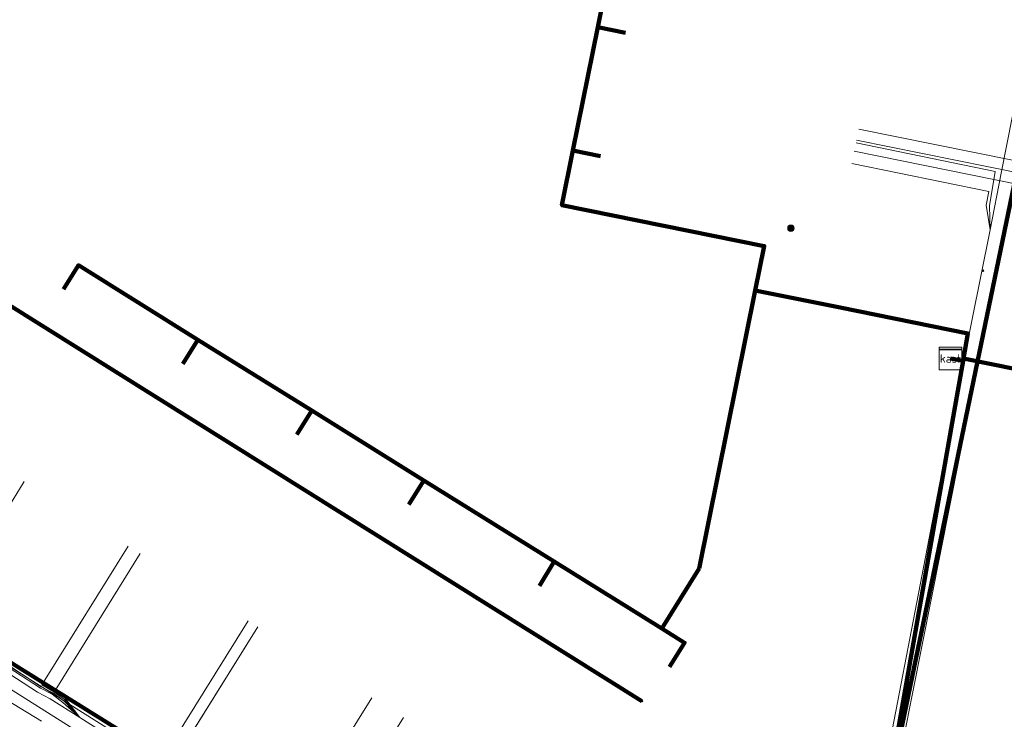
# Model space of a CAD drawing. Extents: x 152558 to 154479, y 462974 to 463683.
# Tile 97 of 256: x 153098 to 153132, y 463467 to 463491. Entities that reach past the tile are written whole.
import ezdxf
from ezdxf.enums import TextEntityAlignment as Align
from ezdxf.lldxf.tags import DXFTag

# ---------------------------------------------------------------- set-up
doc = ezdxf.new("R2010")
doc.units = 0
doc.header["$LTSCALE"] = 0.2
doc.layers.get('0').update_dxf_attribs({"linetype": 'CONTINUOUS'})
for name, color, linetype, lineweight in [('B-RO-KL-DATA_COAXIAAL_17_ZIGGO BV-G', 90, 'KL-DATA-N', 18), ('B-RO-KL-DATA_COAXIAAL_7_ZIGGO BV-G', 90, 'KL-DATA-N', 18), ('B-RO-KL-DATA_HULPSTUK_KPN BV-S', 90, 'CONTINUOUS', 25), ('B-RO-KL-DATA_HULPSTUK_REGGEFIBER OPERATOR BV-S', 90, 'CONTINUOUS', 25), ('B-RO-KL-DATA_HULPSTUK_ZIGGO BV-S', 90, 'CONTINUOUS', 25), ('B-RO-KL-DATA_KABELBED_KPN BV-G', 90, 'CONTINUOUS', 100), ('B-RO-KL-DATA_KABELBED_ZIGGO BV-G', 90, 'CONTINUOUS', 100), ('B-RO-KL-DATA_REGGEFIBER OPERATOR BV-G', 90, 'KL-DATA-N', 18), ('B-RO-KL-ET_LS_400 V_STEDIN NETBEHEER BV-G', 190, 'KL-LS-N', 18), ('B-RO-KL-GAS_LD_KOPER_22_0.1 BAR_STEDIN NETBEHEER BV-G', 50, 'KL-GAS-LD-N', 18), ('B-RO-KL-GAS_LD_PE_32_0.1 BAR_STEDIN NETBEHEER BV-G', 50, 'KL-GAS-LD-N', 18), ('B-RO-KL-GAS_LD_PVC_63_0.1 BAR_STEDIN NETBEHEER BV-G', 50, 'KL-GAS-LD-N', 18), ('B-RO-KL-WATER_100_VITENS-G', 170, 'KL-WATER-N', 18)]:
    doc.layers.add(name, color=color, linetype=linetype, lineweight=lineweight)
doc.styles.add('NLCS-ISO', font='NLCS-ISO.ttf')
tags = doc.linetypes.add('KL-DATA-N', pattern='A,4,-1,[101,NLCS.SHX,S=0.5,R=0,X=0,Y=0],-1,4,-1,["D",Standard,S=1,R=0,X=-0.25,Y=-0.5],-1.5', length=12.5).pattern_tags.tags
tags[18] = DXFTag(74, 10)
tags = doc.linetypes.add('KL-GAS-LD-N', pattern='A,4,-1,[69,NLCS.SHX,S=0.5,R=0,X=0,Y=0],-1,4,-1,["L",Standard,S=1,R=0,X=0.25,Y=-0.5],-2', length=13).pattern_tags.tags
tags[18] = DXFTag(74, 10)
tags = doc.linetypes.add('KL-LS-N', pattern='A,4,-1,[103,NLCS.SHX,S=0.75,R=0,X=0,Y=0],-1,4,-1,["L",Standard,S=1,R=0,X=0,Y=-0.5],-2', length=13).pattern_tags.tags
tags[18] = DXFTag(74, 10)
doc.linetypes.add('KL-WATER-N', pattern='A,7,-0.5,[168,NLCS.SHX,S=0.75,R=0,X=0.75,Y=0],-2', length=9.5)

# ---------------------------------------------------------------- blocks, each defined once
blk = doc.blocks.new('SKL-WTB_HULP_KAST-SO')
at = {"color": 0, "linetype": 'ByBlock', "lineweight": 18}
for points in [[(-2, 2), (2, 2), (2, 1.68), (-2, 1.68)], [(-2, 1.52), (2, 1.52), (2, -2), (-2, -2)]]:
    blk.add_lwpolyline(points, close=True, dxfattribs=at)
at = {"color": 0, "linetype": 'ByBlock', "lineweight": 18, "style": 'NLCS-ISO'}
blk.add_text('kast', height=1.5, dxfattribs=at).set_placement((0, 0), align=Align.MIDDLE_CENTER)
at = {"color": 0, "linetype": 'ByBlock', "lineweight": 18, "style": 'NLCS-ISO', "flags": 1}
for tag, p in [('TYPE', (2.5, 0)), ('LABEL', (2.5, -1.5)), ('OMSCHRIJVING', (2.5, -3))]:
    blk.add_attdef(tag, p, '', height=1, dxfattribs=at)
blk = doc.blocks.new('SKL-WTB_HULP_OVERIG-SO')
at = {"color": 0, "linetype": 'ByBlock', "lineweight": 18}
for points in [[(-0.14, 0.14), (0.14, -0.14)], [(0.14, 0.14), (-0.14, -0.14)]]:
    blk.add_lwpolyline(points, dxfattribs=at)
at = {"color": 0, "linetype": 'ByBlock', "lineweight": 18, "style": 'NLCS-ISO', "flags": 1}
for tag, p in [('TYPE', (1.5, 0)), ('LABEL', (1.5, -1.5)), ('OMSCHRIJVING', (1.5, -3))]:
    blk.add_attdef(tag, p, '', height=1, dxfattribs=at)
blk = doc.blocks.new('SKL-WTB_HULP_MOF-SO')
at = {"linetype": 'ByBlock', "lineweight": 18}
h = blk.add_hatch(color=0, dxfattribs=at)
h.dxf.hatch_style = 1
h.paths.add_polyline_path([(-0.5625, 0, 1), (0.5625, 0, 1)])
at = {"color": 0, "linetype": 'ByBlock', "lineweight": 18}
blk.add_circle((0, 0), 0.5625, dxfattribs=at)
at = {"color": 0, "linetype": 'ByBlock', "lineweight": 18, "style": 'NLCS-ISO', "flags": 1}
for tag, p in [('TYPE', (1.5, 0)), ('LABEL', (1.5, -1.5)), ('OMSCHRIJVING', (1.5, -3))]:
    blk.add_attdef(tag, p, '', height=1, dxfattribs=at)

msp = doc.modelspace()

# ---------------------------------------------------------------- linework, layer by layer
at = {"layer": 'B-RO-KL-DATA_COAXIAAL_17_ZIGGO BV-G', "flags": 128}
for points in [[(153089.958, 463458.019), (153096.289, 463469.247), (153096.659, 463469.017), (153100.889, 463466.387), (153104.67, 463464.036), (153109.622, 463460.958), (153113.403, 463458.607), (153118.336, 463455.54), (153119.389, 463455.086), (153120.507, 463454.829), (153121.653, 463454.78), (153122.789, 463454.938), (153123.877, 463455.298), (153124.883, 463455.85), (153124.888, 463455.852), (153125.619, 463456.451), (153126.24, 463457.163), (153126.731, 463457.97), (153127.08, 463458.849), (153127.276, 463459.773), (153128.393, 463464.52), (153130.678, 463477.518), (153130.993, 463479.312), (153131.007, 463479.39), (153137.656, 463478.045), (153138.288, 463481.303), (153139.26, 463486.308), (153140.232, 463491.314), (153141.203, 463496.319), (153141.918, 463500), (153142.168, 463501.306), (153142.941, 463505.35), (153143.899, 463510.358), (153144.55, 463513.765), (153144.587, 463513.959), (153144.767, 463514.903), (153145.429, 463517.256), (153145.862, 463519.514), (153145.717, 463519.871), (153145.665, 463520), (153145.873, 463521.08), (153145.984, 463521.267), (153146.024, 463521.334), (153146.331, 463521.849), (153146.848, 463524.481), (153147.431, 463527.447), (153147.609, 463528.355), (153147.879, 463529.729), (153148.414, 463532.451), (153149.208, 463536.49), (153150.192, 463541.493), (153151.264, 463546.945), (153151.391, 463547.546), (153152.097, 463550.887), (153153.274, 463556.369), (153153.194, 463558.178), (153153.208, 463558.251), (153153.722, 463560.858), (153155.509, 463569.924), (153155.745, 463571.122), (153156.708, 463575.949), (153157.296, 463578.988), (153157.308, 463578.986), (153158.866, 463586.877), (153158.909, 463587.097), (153159.167, 463588.403), (153159.199, 463588.566), (153159.218, 463588.664), (153160.016, 463588.509)], [(153130.551, 463479.39), (153130.993, 463479.312), (153131.007, 463479.39), (153137.656, 463478.045), (153138.288, 463481.303), (153139.26, 463486.308), (153140.232, 463491.314), (153141.203, 463496.319), (153141.918, 463500), (153142.168, 463501.306), (153142.941, 463505.35), (153143.899, 463510.358), (153144.55, 463513.765)], [(153089.958, 463458.019), (153096.289, 463469.247), (153096.659, 463469.017), (153100.889, 463466.387), (153104.67, 463464.036), (153109.622, 463460.958), (153113.403, 463458.607), (153118.336, 463455.54), (153119.389, 463455.086), (153120.507, 463454.829), (153121.653, 463454.78), (153122.789, 463454.938), (153123.877, 463455.298), (153124.883, 463455.85), (153124.888, 463455.852), (153125.619, 463456.451), (153126.24, 463457.163), (153126.731, 463457.97), (153127.08, 463458.849), (153127.276, 463459.773), (153128.393, 463464.52), (153130.678, 463477.518), (153130.993, 463479.312), (153130.551, 463479.39)], [(153089.958, 463458.019), (153096.289, 463469.247), (153096.659, 463469.017), (153100.889, 463466.387), (153104.67, 463464.036), (153109.622, 463460.958), (153113.403, 463458.607), (153118.336, 463455.54), (153119.389, 463455.086), (153132.204, 463449.962), (153130.831, 463442.892), (153130.81, 463442.686), (153130.69, 463442.07), (153130.716, 463440.956), (153131.788, 463438.936), (153132.739, 463438.679), (153132.778, 463438.652), (153133.425, 463438.357), (153134.113, 463438.181), (153141.648, 463436.951), (153142.759, 463436.769), (153145.035, 463436.397), (153157.733, 463434.324), (153172.215, 463431.979), (153176.695, 463431.253), (153177.22, 463431.213), (153177.745, 463431.267), (153178.252, 463431.413), (153178.726, 463431.645), (153179.151, 463431.957), (153179.516, 463432.338), (153179.808, 463432.778), (153179.833, 463432.836), (153185.221, 463432.285), (153185.202, 463431.968), (153185.309, 463431.195), (153185.565, 463430.457), (153185.96, 463429.782), (153186.477, 463429.198), (153187.099, 463428.725), (153187.801, 463428.382), (153186.889, 463423.137), (153186.898, 463423.053), (153187.113, 463423.077), (153187.81, 463423.032), (153190.551, 463422.611), (153191.903, 463422.403), (153195.561, 463421.841), (153209.51, 463419.425), (153213.934, 463418.659), (153216.558, 463418.204), (153224.331, 463416.858), (153227.602, 463416.292), (153234.203, 463415.148), (153235.044, 463414.924), (153235.835, 463414.558), (153236.522, 463414.08), (153236.551, 463414.06), (153237.169, 463413.446), (153237.671, 463412.734), (153237.983, 463412.071), (153238.042, 463411.945), (153238.27, 463411.104), (153238.348, 463410.235), (153238.275, 463409.367), (153237.622, 463405.593)], [(153089.958, 463458.019), (153096.289, 463469.247), (153096.659, 463469.017), (153100.889, 463466.387), (153104.67, 463464.036), (153109.622, 463460.958), (153113.403, 463458.607), (153118.336, 463455.54), (153119.389, 463455.086), (153132.204, 463449.962), (153130.831, 463442.892), (153130.81, 463442.686), (153130.69, 463442.07), (153130.716, 463440.956), (153131.788, 463438.936), (153132.739, 463438.679), (153132.778, 463438.652), (153133.425, 463438.357), (153134.113, 463438.181), (153141.648, 463436.951), (153142.759, 463436.769), (153145.035, 463436.397)]]:
    msp.add_lwpolyline(points, dxfattribs=at)
at = {"layer": 'B-RO-KL-DATA_COAXIAAL_7_ZIGGO BV-G', "flags": 128}
for points in [[(153130.551, 463479.39), (153130.993, 463479.312), (153131.007, 463479.39), (153131.163, 463480.277), (153128.795, 463480.756), (153126.639, 463481.192), (153123.638, 463481.799), (153123.757, 463482.387), (153123.955, 463483.367), (153116.793, 463484.816), (153117.185, 463486.752), (153118.067, 463491.111), (153118.624, 463493.867), (153121.001, 463500), (153121.472, 463501.215), (153122.364, 463503.519), (153121.269, 463503.943), (153116.765, 463505.688), (153111.898, 463507.573), (153106.494, 463509.666), (153101.113, 463511.75), (153096.491, 463513.54), (153096.851, 463514.477)], [(153130.551, 463479.39), (153130.993, 463479.312), (153131.007, 463479.39), (153131.163, 463480.277), (153128.795, 463480.756), (153126.639, 463481.192), (153123.638, 463481.799), (153123.757, 463482.387), (153123.955, 463483.367), (153116.793, 463484.816), (153117.185, 463486.752), (153118.067, 463491.111), (153118.624, 463493.867), (153121.001, 463500), (153121.472, 463501.215), (153122.364, 463503.519), (153121.269, 463503.943), (153116.765, 463505.688), (153111.898, 463507.573), (153106.494, 463509.666), (153101.113, 463511.75), (153101.478, 463512.699)], [(153130.551, 463479.39), (153130.993, 463479.312), (153131.007, 463479.39), (153131.163, 463480.277), (153128.795, 463480.756), (153126.639, 463481.192), (153123.638, 463481.799), (153123.757, 463482.387), (153123.955, 463483.367), (153116.793, 463484.816), (153117.185, 463486.752), (153118.067, 463491.111), (153118.624, 463493.867), (153121.001, 463500), (153121.472, 463501.215), (153122.364, 463503.519), (153121.269, 463503.943), (153116.765, 463505.688), (153111.898, 463507.573), (153106.494, 463509.666), (153106.864, 463510.629)], [(153130.551, 463479.39), (153130.993, 463479.312), (153131.007, 463479.39), (153131.163, 463480.277), (153128.795, 463480.756), (153126.639, 463481.192), (153123.638, 463481.799), (153123.757, 463482.387), (153123.955, 463483.367), (153116.793, 463484.816), (153117.185, 463486.752), (153118.067, 463491.111), (153118.624, 463493.867), (153121.001, 463500), (153121.472, 463501.215), (153122.364, 463503.519), (153121.269, 463503.943), (153116.765, 463505.688), (153111.898, 463507.573), (153112.274, 463508.55)], [(153130.551, 463479.39), (153130.993, 463479.312), (153131.007, 463479.39), (153131.163, 463480.277), (153128.795, 463480.756), (153126.639, 463481.192), (153123.638, 463481.799), (153123.757, 463482.387), (153123.955, 463483.367), (153116.793, 463484.816), (153117.185, 463486.752), (153118.067, 463491.111), (153118.624, 463493.867), (153121.001, 463500), (153121.472, 463501.215), (153122.364, 463503.519), (153121.269, 463503.943), (153116.765, 463505.688), (153117.146, 463506.677)], [(153130.551, 463479.39), (153130.993, 463479.312), (153131.007, 463479.39), (153131.163, 463480.277), (153128.795, 463480.756), (153126.639, 463481.192), (153123.638, 463481.799), (153123.757, 463482.387), (153123.955, 463483.367), (153116.793, 463484.816), (153117.185, 463486.752), (153118.067, 463491.111), (153118.624, 463493.867), (153121.001, 463500), (153121.472, 463501.215), (153122.364, 463503.519), (153121.269, 463503.943), (153121.653, 463504.945)], [(153126.109, 463503.232), (153125.719, 463502.219), (153122.364, 463503.519), (153121.472, 463501.215), (153121.001, 463500), (153118.624, 463493.867), (153118.067, 463491.111), (153117.185, 463486.752), (153116.793, 463484.816), (153123.955, 463483.367), (153123.757, 463482.387), (153123.638, 463481.799), (153126.639, 463481.192), (153128.795, 463480.756), (153131.163, 463480.277), (153131.007, 463479.39), (153130.993, 463479.312), (153130.551, 463479.39)], [(153130.551, 463479.39), (153130.993, 463479.312), (153131.007, 463479.39), (153131.163, 463480.277), (153128.795, 463480.756), (153126.639, 463481.192), (153123.638, 463481.799), (153123.757, 463482.387), (153123.955, 463483.367), (153116.793, 463484.816), (153117.185, 463486.752), (153118.067, 463491.111), (153119.047, 463490.913)], [(153130.551, 463479.39), (153130.993, 463479.312), (153131.007, 463479.39), (153131.163, 463480.277), (153128.795, 463480.756), (153126.639, 463481.192), (153123.638, 463481.799), (153123.757, 463482.387), (153123.955, 463483.367), (153116.793, 463484.816), (153117.185, 463486.752), (153118.165, 463486.553)], [(153099.154, 463481.839), (153099.683, 463482.689), (153103.912, 463480.057), (153107.939, 463477.551), (153111.911, 463475.079), (153116.527, 463472.206), (153120.328, 463469.84), (153121.649, 463471.963), (153123.638, 463481.799), (153126.639, 463481.192), (153128.795, 463480.756), (153131.163, 463480.277), (153131.007, 463479.39), (153130.993, 463479.312), (153130.551, 463479.39)], [(153130.551, 463479.39), (153130.993, 463479.312), (153131.007, 463479.39), (153131.163, 463480.277), (153128.795, 463480.756), (153126.639, 463481.192), (153123.638, 463481.799), (153121.649, 463471.963), (153120.328, 463469.84), (153116.527, 463472.206), (153111.911, 463475.079), (153107.939, 463477.551), (153103.912, 463480.057), (153103.383, 463479.207)], [(153130.551, 463479.39), (153130.993, 463479.312), (153131.007, 463479.39), (153131.163, 463480.277), (153128.795, 463480.756), (153126.639, 463481.192), (153123.638, 463481.799), (153121.649, 463471.963), (153120.328, 463469.84), (153116.527, 463472.206), (153111.911, 463475.079), (153107.939, 463477.551), (153107.41, 463476.7)], [(153130.551, 463479.39), (153130.993, 463479.312), (153131.007, 463479.39), (153131.163, 463480.277), (153128.795, 463480.756), (153126.639, 463481.192), (153123.638, 463481.799), (153121.649, 463471.963), (153120.328, 463469.84), (153116.527, 463472.206), (153111.911, 463475.079), (153111.381, 463474.228)], [(153130.551, 463479.39), (153130.993, 463479.312), (153131.007, 463479.39), (153131.163, 463480.277), (153128.795, 463480.756), (153126.639, 463481.192), (153123.638, 463481.799), (153121.649, 463471.963), (153120.328, 463469.84), (153116.527, 463472.206), (153115.997, 463471.354)], [(153120.604, 463468.486), (153121.135, 463469.338), (153120.328, 463469.84), (153121.649, 463471.963), (153123.638, 463481.799), (153126.639, 463481.192), (153128.795, 463480.756), (153131.163, 463480.277), (153131.007, 463479.39), (153130.993, 463479.312), (153130.551, 463479.39)]]:
    msp.add_lwpolyline(points, dxfattribs=at)
at = {"layer": 'B-RO-KL-DATA_KABELBED_KPN BV-G', "flags": 128}
for points in [[(153133.884, 463490.782), (153126.87, 463456.912)], [(153095.758, 463482.193), (153119.626, 463467.27)]]:
    msp.add_lwpolyline(points, dxfattribs=at)
at = {"layer": 'B-RO-KL-DATA_KABELBED_ZIGGO BV-G', "flags": 128}
for points in [[(153118.624, 463493.867), (153118.067, 463491.111)], [(153118.067, 463491.111), (153117.185, 463486.752)], [(153118.067, 463491.111), (153119.047, 463490.913)], [(153117.185, 463486.752), (153116.793, 463484.816), (153123.955, 463483.367), (153123.638, 463481.799)], [(153117.185, 463486.752), (153118.165, 463486.553)], [(153099.154, 463481.839), (153099.683, 463482.689), (153103.912, 463480.057)], [(153123.638, 463481.799), (153121.649, 463471.963)], [(153126.639, 463481.192), (153123.638, 463481.799)], [(153131.007, 463479.39), (153131.163, 463480.277), (153126.639, 463481.192)], [(153103.383, 463479.207), (153103.912, 463480.057)], [(153107.939, 463477.551), (153103.912, 463480.057)], [(153130.551, 463479.39), (153130.993, 463479.312)], [(153130.678, 463477.518), (153130.993, 463479.312)], [(153130.993, 463479.312), (153131.007, 463479.39)], [(153131.007, 463479.39), (153137.656, 463478.045)], [(153107.41, 463476.7), (153107.939, 463477.551)], [(153111.911, 463475.079), (153107.939, 463477.551)], [(153119.389, 463455.086), (153120.507, 463454.829), (153121.653, 463454.78), (153122.789, 463454.938), (153123.877, 463455.298), (153124.888, 463455.852), (153125.619, 463456.451), (153126.24, 463457.163), (153126.731, 463457.97), (153127.08, 463458.849), (153128.393, 463464.52), (153130.678, 463477.518)], [(153111.381, 463474.228), (153111.911, 463475.079)], [(153116.527, 463472.206), (153111.911, 463475.079)], [(153115.997, 463471.354), (153116.527, 463472.206)], [(153120.328, 463469.84), (153116.527, 463472.206)], [(153121.649, 463471.963), (153120.328, 463469.84)], [(153120.604, 463468.486), (153121.135, 463469.338), (153120.328, 463469.84)], [(153089.958, 463458.019), (153096.289, 463469.247), (153118.336, 463455.54), (153119.389, 463455.086)]]:
    msp.add_lwpolyline(points, dxfattribs=at)
at = {"layer": 'B-RO-KL-DATA_REGGEFIBER OPERATOR BV-G', "flags": 128}
for points in [[(153104.744, 463463.502), (153099.727, 463466.691), (153098.686, 463467.357), (153098.237, 463467.588), (153090.241, 463472.774), (153088.768, 463473.567), (153081.727, 463477.865), (153080.489, 463478.709), (153080.08, 463478.951), (153072.16, 463483.999), (153064.95, 463488.493), (153063.8, 463489.256), (153063.308, 463489.55), (153055.139, 463494.711), (153050.695, 463497.401), (153049.916, 463498.012), (153051.69, 463502.921), (153055.816, 463513.177), (153064.599, 463534.046), (153064.601, 463535.016), (153065.369, 463536.037), (153066.669, 463536.858), (153068.035, 463538.142), (153069.166, 463538.12), (153070.633, 463537.762), (153078.705, 463534.567), (153079.666, 463534.251), (153088.989, 463530.545), (153095.08, 463528.163), (153102.769, 463525.134), (153113.469, 463520.996), (153116.53, 463519.614), (153122.819, 463517.321), (153132.73, 463513.501)], [(153125.613, 463452.97), (153127.129, 463459.201), (153130.657, 463477.501), (153131.952, 463483.942), (153132.34, 463485.942), (153133.123, 463489.89)], [(153131.952, 463483.942), (153131.925, 463484.791), (153132.127, 463486.011), (153127.207, 463487.021)], [(153131.952, 463483.942), (153131.815, 463484.814), (153131.911, 463485.305), (153127.058, 463486.286)], [(153091.968, 463478.639), (153089.046, 463473.926), (153088.976, 463473.796), (153098.344, 463467.731), (153098.752, 463467.511), (153099.129, 463467.226), (153099.727, 463466.691)], [(153093.313, 463477.817), (153090.429, 463473.184), (153090.348, 463473.057), (153098.362, 463467.78), (153098.796, 463467.556), (153099.173, 463467.27), (153099.727, 463466.691)], [(153101.446, 463472.755), (153098.507, 463468.033), (153098.387, 463467.848), (153098.812, 463467.598), (153099.185, 463467.328), (153099.727, 463466.691)], [(153101.868, 463472.492), (153098.914, 463467.746), (153098.821, 463467.627), (153099.199, 463467.385), (153099.727, 463466.691)], [(153110.066, 463467.389), (153107.087, 463462.602), (153106.966, 463462.447), (153108.058, 463461.642), (153115.228, 463457.112), (153116.029, 463456.526), (153116.621, 463455.952)], [(153111.187, 463466.692), (153108.202, 463461.895), (153108.08, 463461.737), (153115.299, 463457.154), (153116.046, 463456.599), (153116.621, 463455.952)]]:
    msp.add_lwpolyline(points, dxfattribs=at)
at = {"layer": 'B-RO-KL-ET_LS_400 V_STEDIN NETBEHEER BV-G', "flags": 128}
for points in [[(153105.864, 463463.091), (153109.501, 463460.814), (153112.555, 463458.902), (153113.274, 463458.452), (153118.359, 463455.256), (153118.866, 463454.99), (153119.278, 463454.814), (153119.761, 463454.651), (153120.298, 463454.52), (153120.942, 463454.428), (153121.637, 463454.404), (153122.186, 463454.441), (153122.918, 463454.567), (153123.553, 463454.752), (153124.261, 463455.05), (153124.884, 463455.406), (153125.534, 463455.892), (153126.004, 463456.338), (153126.478, 463456.9), (153126.881, 463457.514), (153127.116, 463457.964), (153127.287, 463458.361), (153127.476, 463458.926), (153127.59, 463459.402), (153132.15, 463482.383), (153133.037, 463486.856), (153133.104, 463487.194), (153134.77, 463495.591), (153135.73, 463500.757)], [(153054.68, 463494.925), (153055.974, 463494.123), (153057.247, 463493.334), (153057.594, 463493.119), (153059.362, 463492.022), (153059.947, 463491.66), (153061.48, 463490.71), (153063.733, 463489.314), (153065.713, 463488.086), (153067.764, 463486.814), (153067.967, 463486.688), (153069.549, 463485.708), (153070.221, 463485.291), (153071.751, 463484.343), (153074.454, 463482.667), (153076.345, 463481.495), (153076.708, 463481.27), (153078.686, 463480.043), (153079.319, 463479.651), (153080.491, 463478.924), (153082.472, 463477.696), (153083.032, 463477.349), (153085.072, 463476.084), (153087.428, 463474.624), (153092.341, 463471.559), (153093.074, 463471.1), (153095.108, 463469.826), (153096.563, 463468.915), (153100.786, 463466.271), (153102.932, 463464.927), (153104.559, 463463.908), (153105.864, 463463.091)], [(153127.304, 463487.505), (153132.744, 463486.405), (153133.017, 463486.86), (153133.037, 463486.856)], [(153097.765, 463475.043), (153096.708, 463473.345)], [(153106.028, 463469.9), (153102.932, 463464.927)]]:
    msp.add_lwpolyline(points, dxfattribs=at)
at = {"layer": 'B-RO-KL-GAS_LD_KOPER_22_0.1 BAR_STEDIN NETBEHEER BV-G', "flags": 128}
for points in [[(153127.225, 463487.113), (153138.901, 463484.751)], [(153127.145, 463486.721), (153138.827, 463484.358)]]:
    msp.add_lwpolyline(points, dxfattribs=at)
at = {"layer": 'B-RO-KL-GAS_LD_PE_32_0.1 BAR_STEDIN NETBEHEER BV-G', "flags": 128}
for points in [[(153105.688, 463470.112), (153102.243, 463464.576)], [(153106.028, 463469.9), (153102.582, 463464.364)]]:
    msp.add_lwpolyline(points, dxfattribs=at)
at = {"layer": 'B-RO-KL-GAS_LD_PVC_63_0.1 BAR_STEDIN NETBEHEER BV-G', "flags": 128}
msp.add_lwpolyline([(152956.988, 463642.872), (152957.254, 463640.768), (152957.547, 463638.45), (152957.66, 463637.557), (152958.074, 463634.282), (152958.949, 463627.333), (152959.296, 463624.457), (152959.392, 463623.662), (152959.764, 463620.58), (152960.635, 463613.353), (152960.882, 463611.309), (152961.037, 463610.019), (152961.396, 463607.193), (152962.369, 463599.598), (152962.75, 463596.617), (152962.839, 463595.924), (152963.141, 463593.568), (152964.142, 463585.957), (152964.498, 463583.288), (152965.245, 463577.697), (152965.411, 463576.456), (152965.583, 463575.166), (152965.943, 463572.404), (152966.542, 463567.783), (152966.775, 463565.985), (152966.982, 463564.599), (152967.433, 463561.652), (152967.688, 463559.987), (152968.756, 463555.866), (152970.118, 463552.523), (152971.964, 463549.544), (152973.916, 463546.733), (152975.688, 463544.722), (152976.908, 463543.802), (152977.974, 463542.997), (152978.127, 463542.882), (152979.063, 463542.283), (152981.168, 463540.935), (152985.916, 463537.895), (152988.016, 463536.552), (152988.69, 463536.122), (152990.772, 463534.793), (152995.035, 463532.072), (152995.641, 463531.685), (152996.513, 463531.085), (152997.172, 463530.633), (152997.672, 463530.289), (152999.444, 463529.153), (153004.013, 463526.223), (153006.2, 463524.848), (153006.453, 463524.689), (153009.56, 463522.739), (153014.829, 463519.432), (153016.239, 463518.543), (153016.577, 463518.329), (153018.033, 463517.407), (153022.058, 463514.859), (153023.793, 463513.76), (153024.807, 463513.118), (153025.626, 463512.599), (153030.827, 463509.323), (153032.787, 463508.09), (153033.612, 463507.571), (153035.824, 463506.179), (153041.18, 463502.809), (153052.588, 463495.694), (153056.522, 463493.213), (153058.756, 463491.805), (153059.095, 463491.591), (153060.959, 463490.415), (153065.533, 463487.537), (153067.042, 463486.597), (153067.551, 463486.28), (153069.793, 463484.884), (153074.32, 463482.064), (153075.956, 463481.058), (153076.298, 463480.851), (153078.45, 463479.548), (153081.601, 463477.64), (153082.432, 463477.11), (153084.273, 463475.934), (153084.526, 463475.773), (153087.561, 463473.835), (153092.522, 463470.67), (153093.743, 463469.905), (153094.082, 463469.692), (153096.459, 463468.202), (153100.162, 463465.881), (153102.243, 463464.576), (153102.582, 463464.364), (153104.218, 463463.322), (153109.108, 463460.165), (153109.393, 463459.981), (153110.731, 463459.19), (153111.027, 463459.015), (153111.611, 463458.71), (153114.103, 463457.41), (153117.811, 463455.238), (153121.757, 463452.868), (153124.053, 463451.714), (153126.313, 463451.203), (153132.179, 463450.037)], dxfattribs=at)
at = {"layer": 'B-RO-KL-WATER_100_VITENS-G', "flags": 128}
msp.add_lwpolyline([(153090.458, 463469.207), (153091.495, 463468.56), (153095.304, 463468.431), (153096.103, 463467.945), (153098.375, 463466.564)], dxfattribs=at)

# ---------------------------------------------------------------- block references
at = {"layer": 'B-RO-KL-DATA_HULPSTUK_KPN BV-S', "xscale": 0.2, "yscale": 0.2, "zscale": 0.2}
for name, p in [('SKL-WTB_HULP_MOF-SO', (153124.9, 463484)), ('SKL-WTB_HULP_OVERIG-SO', (153119.626, 463467.27))]:
    msp.add_blockref(name, p, dxfattribs=at)
at = {"layer": 'B-RO-KL-DATA_HULPSTUK_REGGEFIBER OPERATOR BV-S', "xscale": 0.2, "yscale": 0.2, "zscale": 0.2}
msp.add_blockref('SKL-WTB_HULP_OVERIG-SO', (153131.7, 463482.5), dxfattribs=at)
at = {"layer": 'B-RO-KL-DATA_HULPSTUK_ZIGGO BV-S', "xscale": 0.2, "yscale": 0.2, "zscale": 0.2}
msp.add_blockref('SKL-WTB_HULP_KAST-SO', (153130.551, 463479.39), dxfattribs=at)

doc.saveas('drawing.dxf')
